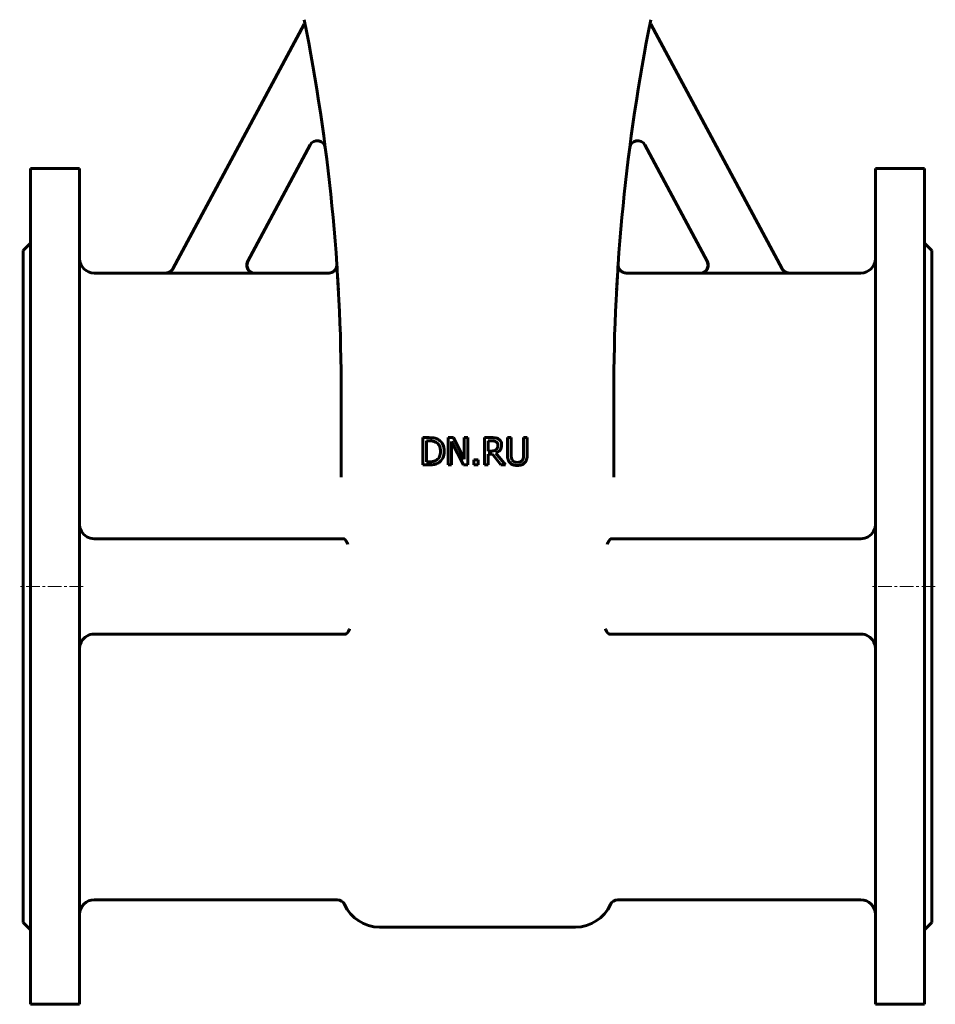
# Model space of a CAD drawing. Header units: millimetres. Extents: x -375 to 375, y -615 to 617.
# Tile 1 of 3: x -252 to 252, y -615 to -73. Entities that reach past the tile are written whole.
import ezdxf

# ---------------------------------------------------------------- set-up
doc = ezdxf.new("R2010")
doc.units = ezdxf.units.MM
doc.linetypes.add('K5LT_AXLED', pattern=[12, 7.5, -1.5, 1.5, -1.5])
doc.linetypes.add('K5LT_BASIC', pattern=[0])
doc.layers.add('Системный слой (1)', color=7, linetype='Continuous', true_color=0x6c6c6c)

# ---------------------------------------------------------------- blocks, each defined once
blk = doc.blocks.new('U1')
at = {"layer": 'Системный слой (1)', "color": 143, "linetype": 'K5LT_BASIC', "lineweight": 60, "true_color": 0x33acca}
for p, q in [((-171.66, -212.5), (-211, -212.5)), ((-81.91, -212.5), (-122.51, -212.5))]:
    blk.add_line(p, q, dxfattribs=at)
blk = doc.blocks.new('U3')
at = {"layer": 'Системный слой (1)', "color": 143, "linetype": 'K5LT_BASIC', "lineweight": 60, "true_color": 0x33acca}
for p, q in [((-77.42, -207.72), (-77.42, -207.75)), ((-77.42, -207.75), (-77.41, -207.85)), ((-77.41, -207.85), (-77.4, -208))]:
    blk.add_line(p, q, dxfattribs=at)
blk = doc.blocks.new('U6')
at = {"layer": 'Системный слой (1)', "color": 143, "linetype": 'K5LT_BASIC', "lineweight": 60, "true_color": 0x33acca}
for p, q in [((77.41, -207.86), (77.4, -208.02)), ((77.42, -207.76), (77.41, -207.86)), ((77.42, -207.72), (77.42, -207.76))]:
    blk.add_line(p, q, dxfattribs=at)
blk = doc.blocks.new('U13')
at = {"layer": 'Системный слой (1)', "color": 143, "linetype": 'K5LT_BASIC', "lineweight": 60, "true_color": 0x33acca}
for p, q in [((-126.47, -205.87), (-126.97, -208.48)), ((-126.97, -208.48), (-126, -210.83)), ((-126, -210.83), (-123.82, -212.3)), ((-123.82, -212.3), (-122.51, -212.5))]:
    blk.add_line(p, q, dxfattribs=at)
blk = doc.blocks.new('U17')
at = {"layer": 'Системный слой (1)', "color": 143, "linetype": 'K5LT_BASIC', "lineweight": 60, "true_color": 0x33acca}
for p, q in [((122.51, -212.5), (81.91, -212.5)), ((211, -212.5), (171.66, -212.5))]:
    blk.add_line(p, q, dxfattribs=at)
blk = doc.blocks.new('U22')
at = {"layer": 'Системный слой (1)', "color": 143, "linetype": 'K5LT_BASIC', "lineweight": 60, "true_color": 0x33acca}
for p, q in [((126.47, -205.87), (126.97, -208.49)), ((126, -210.83), (123.82, -212.3)), ((126.97, -208.49), (126, -210.83)), ((123.82, -212.3), (122.51, -212.5))]:
    blk.add_line(p, q, dxfattribs=at)
blk = doc.blocks.new('U31')
at = {"layer": 'Системный слой (1)', "color": 143, "linetype": 'K5LT_BASIC', "lineweight": 60, "true_color": 0x33acca}
for p, q in [((250, -200), (250, -385)), ((250, -385), (250, -570))]:
    blk.add_line(p, q, dxfattribs=at)
blk = doc.blocks.new('U37')
at = {"layer": 'Системный слой (1)', "color": 143, "linetype": 'K5LT_BASIC', "lineweight": 60, "true_color": 0x33acca}
for p, q in [((246, -155), (246, -385)), ((246, -385), (246, -615))]:
    blk.add_line(p, q, dxfattribs=at)
blk = doc.blocks.new('U42')
at = {"layer": 'Системный слой (1)', "color": 143, "linetype": 'K5LT_BASIC', "lineweight": 60, "true_color": 0x33acca}
for p, q in [((219, -155), (219, -385)), ((219, -385), (219, -615))]:
    blk.add_line(p, q, dxfattribs=at)
blk = doc.blocks.new('U46')
at = {"layer": 'Системный слой (1)', "color": 143, "linetype": 'K5LT_BASIC', "lineweight": 60, "true_color": 0x33acca}
for p, q in [((-219, -155), (-219, -385)), ((-219, -385), (-219, -615))]:
    blk.add_line(p, q, dxfattribs=at)
blk = doc.blocks.new('U47')
at = {"layer": 'Системный слой (1)', "color": 143, "linetype": 'K5LT_BASIC', "lineweight": 60, "true_color": 0x33acca}
for p, q in [((-246, -155), (-246, -385)), ((-246, -385), (-246, -615))]:
    blk.add_line(p, q, dxfattribs=at)
blk = doc.blocks.new('U48')
at = {"layer": 'Системный слой (1)', "color": 143, "linetype": 'K5LT_BASIC', "lineweight": 60, "true_color": 0x33acca}
for p, q in [((-250, -200), (-250, -385)), ((-250, -385), (-250, -570))]:
    blk.add_line(p, q, dxfattribs=at)

msp = doc.modelspace()

# ---------------------------------------------------------------- linework, layer by layer
at = {"layer": 'Системный слой (1)', "color": 143, "linetype": 'K5LT_BASIC', "lineweight": 60, "true_color": 0x33acca}
for p, q in [((-167.74, -210.21), (-95.46, -75.58)), ((-95.46, -75.58), (-94.82, -75.93)), ((95.46, -75.58), (94.82, -75.93)), ((167.74, -210.21), (95.46, -75.58)), ((-92.19, -142.02), (-126.51, -205.95)), ((92.19, -142.02), (126.51, -205.95)), ((-246, -155), (-219, -155)), ((246, -155), (219, -155)), ((-250, -200), (-246, -196)), ((250, -200), (246, -196)), ((-77.31, -209.35), (-77.42, -207.71)), ((77.31, -209.34), (77.42, -207.7)), ((-171.71, -212.58), (-122.55, -212.58)), ((171.71, -212.58), (122.55, -212.58)), ((-75, -324.94), (-75, -278.97)), ((75, -324.94), (75, -278.97)), ((-26.7, -303.1), (-30.12, -303.1)), ((-30.12, -303.1), (-30.12, -318.1)), ((-13.3, -303.1), (-16.13, -303.1)), ((-16.13, -303.1), (-16.13, -318.1)), ((-7.26, -314.98), (-13.3, -303.1)), ((-5.4, -303.1), (-7.26, -303.1)), ((-7.26, -303.1), (-7.26, -314.98)), ((-5.4, -318.1), (-5.4, -303.1)), ((7.76, -303.1), (3.89, -303.1)), ((3.89, -303.1), (3.89, -318.1)), ((18.5, -303.1), (16.51, -303.1)), ((16.51, -303.1), (16.51, -312.46)), ((18.5, -312.46), (18.5, -303.1)), ((25.37, -303.1), (25.37, -312.51)), ((27.36, -303.1), (25.37, -303.1)), ((27.36, -312.46), (27.36, -303.1)), ((-28.13, -304.83), (-26.61, -304.83)), ((-28.13, -316.38), (-28.13, -304.83)), ((-14.27, -318.1), (-14.27, -305.17)), ((-14.27, -305.17), (-7.63, -318.1)), ((5.88, -304.83), (7.87, -304.83)), ((5.88, -310.47), (5.88, -304.83)), ((7.64, -310.47), (5.88, -310.47)), ((5.88, -318.1), (5.88, -312.14)), ((5.88, -312.14), (8.17, -312.14)), ((8.17, -312.14), (12.91, -318.1)), ((15.5, -318.1), (10.16, -311.58)), ((-30.12, -318.1), (-26.67, -318.1)), ((-26.61, -316.38), (-28.13, -316.38)), ((-16.13, -318.1), (-14.27, -318.1)), ((-7.63, -318.1), (-5.4, -318.1)), ((-1.97, -315.24), (-1.97, -318.1)), ((0.44, -315.24), (-1.97, -315.24)), ((-1.97, -318.1), (0.44, -318.1)), ((0.44, -318.1), (0.44, -315.24)), ((3.89, -318.1), (5.88, -318.1)), ((12.91, -318.1), (15.5, -318.1)), ((-211, -358.75), (-73.84, -358.75)), ((-73.84, -358.75), (-73.61, -358.75)), ((73.84, -358.75), (73.61, -358.75)), ((211, -358.75), (73.84, -358.75)), ((-72.74, -411.25), (-211, -411.25)), ((-72.74, -411.25), (-72.74, -411.25)), ((72.74, -411.25), (72.74, -411.25)), ((72.74, -411.25), (211, -411.25)), ((-77.24, -557.5), (-211, -557.5)), ((211, -557.5), (77.24, -557.5)), ((-250, -570), (-246, -574)), ((-54, -572.5), (54, -572.5)), ((250, -570), (246, -574)), ((-246, -615), (-219, -615)), ((246, -615), (219, -615))]:
    msp.add_line(p, q, dxfattribs=at)
at = {"layer": 'Системный слой (1)', "color": 30, "linetype": 'K5LT_AXLED', "lineweight": 18, "true_color": 0xff8000}
for p, q in [((-217, -385), (-252, -385)), ((252, -385), (217, -385))]:
    msp.add_line(p, q, dxfattribs=at)
at = {"layer": 'Системный слой (1)', "color": 143, "linetype": 'K5LT_BASIC', "lineweight": 60, "true_color": 0x33acca}
for centre, radius, start, end in [((-1125, -278.97), 1050, 0, 11.30993), ((1125, -278.97), 1050, 168.69007, 180), ((-88.23, -144.15), 4.5, 7.409, 151.7693), ((88.23, -144.15), 4.5, 28.2307, 172.591), ((-211, -204.5), 8, 180, 270), ((211, -204.5), 8, 270, 0), ((-1125, -278.97), 1050, 3.87558, 3.89172), ((1125, -278.97), 1050, 176.10814, 176.12555), ((-211, -350.75), 8, 208.9086, 270), ((211, -350.75), 8, 270, 331.0914), ((-211, -419.25), 8, 90, 151.0914), ((211, -419.25), 8, 28.9086, 90), ((-211, -565.5), 8, 90, 180), ((-77.24, -562), 4.5, 24.3157, 90), ((77.24, -562), 4.5, 90, 155.6843), ((211, -565.5), 8, 0, 90), ((-54, -551.5), 21, 204.3157, 270), ((54, -551.5), 21, 270, 335.6843)]:
    msp.add_arc(centre, radius, start, end, dxfattribs=at)
for points, knots in [([(-167.74, -210.21), (-167.81, -210.34), (-167.89, -210.47), (-168.06, -210.72), (-168.15, -210.84), (-168.34, -211.07), (-168.45, -211.18), (-168.65, -211.38), (-168.75, -211.47), (-168.93, -211.62), (-169.02, -211.69), (-169.23, -211.84), (-169.36, -211.92), (-169.62, -212.07), (-169.76, -212.14), (-169.99, -212.24), (-170.09, -212.28), (-170.33, -212.37), (-170.48, -212.41), (-170.77, -212.48), (-170.92, -212.51), (-171.22, -212.56), (-171.37, -212.57), (-171.58, -212.58), (-171.64, -212.58), (-171.71, -212.58)], [0, 0, 0, 0, 0.0302284, 0.0302284, 0.0607238, 0.0607238, 0.0909998, 0.0909998, 0.1173234, 0.1173234, 0.1391117, 0.1391117, 0.1693984, 0.1693984, 0.199937, 0.199937, 0.2209236, 0.2209236, 0.2514469, 0.2514469, 0.2819371, 0.2819371, 0.3118709, 0.3118709, 0.3245062, 0.3245062, 0.3245062, 0.3245062]), ([(-171.66, -212.5), (-170.74, -212.5), (-169.13, -211.99), (-168.03, -210.74), (-167.7, -210.13)], [0, 0, 0, 0, 0.571428, 1, 1, 1, 1]), ([(-122.55, -212.58), (-122.7, -212.58), (-122.85, -212.57), (-123.15, -212.54), (-123.3, -212.52), (-123.6, -212.46), (-123.74, -212.42), (-124.01, -212.34), (-124.14, -212.29), (-124.4, -212.18), (-124.53, -212.12), (-124.8, -211.98), (-124.93, -211.9), (-125.17, -211.74), (-125.3, -211.64), (-125.51, -211.46), (-125.61, -211.38), (-125.81, -211.18), (-125.92, -211.06), (-126.11, -210.83), (-126.2, -210.71), (-126.37, -210.46), (-126.45, -210.33), (-126.58, -210.08), (-126.64, -209.96), (-126.69, -209.83), (-126.7, -209.81), (-126.76, -209.66), (-126.81, -209.52), (-126.9, -209.23), (-126.93, -209.08), (-126.99, -208.78), (-127.01, -208.63), (-127.03, -208.37), (-127.04, -208.25), (-127.04, -207.99), (-127.04, -207.83), (-127.01, -207.53), (-126.99, -207.38), (-126.95, -207.16), (-126.93, -207.08), (-126.88, -206.86), (-126.84, -206.72), (-126.74, -206.43), (-126.68, -206.29), (-126.59, -206.09), (-126.55, -206.02), (-126.51, -205.95)], [0, 0, 0, 0, 0.0301118, 0.0301118, 0.0605677, 0.0605677, 0.0910308, 0.0910308, 0.1171635, 0.1171635, 0.1476907, 0.1476907, 0.1774208, 0.1774208, 0.2079571, 0.2079571, 0.234291, 0.234291, 0.2647717, 0.2647717, 0.2953075, 0.2953075, 0.3252468, 0.3252468, 0.3514417, 0.3514417, 0.3548352, 0.3548352, 0.3847863, 0.3847863, 0.415227, 0.415227, 0.4459206, 0.4459206, 0.4686601, 0.4686601, 0.4992833, 0.4992833, 0.5297496, 0.5297496, 0.5447263, 0.5447263, 0.5752395, 0.5752395, 0.6051037, 0.6051037, 0.6207972, 0.6207972, 0.6207972, 0.6207972]), ([(-77.42, -207.72), (-77.42, -207.72), (-77.42, -207.72), (-77.42, -207.73), (-77.42, -207.73), (-77.42, -207.74), (-77.42, -207.74), (-77.42, -207.74), (-77.42, -207.75), (-77.42, -207.75), (-77.42, -207.75), (-77.42, -207.76), (-77.42, -207.76), (-77.42, -207.76), (-77.42, -207.76), (-77.42, -207.77), (-77.42, -207.78), (-77.42, -207.79), (-77.42, -207.79), (-77.42, -207.8), (-77.42, -207.8), (-77.41, -207.81), (-77.41, -207.82), (-77.41, -207.84), (-77.41, -207.84), (-77.41, -207.86), (-77.41, -207.86), (-77.41, -207.86), (-77.41, -207.87), (-77.41, -207.88), (-77.41, -207.89), (-77.41, -207.9), (-77.41, -207.91), (-77.41, -207.91), (-77.41, -207.92), (-77.41, -207.94), (-77.41, -207.95), (-77.41, -207.99), (-77.41, -208.01), (-77.41, -208.06), (-77.41, -208.08), (-77.41, -208.15), (-77.42, -208.2), (-77.42, -208.33), (-77.43, -208.43), (-77.46, -208.7), (-77.5, -208.88), (-77.59, -209.26), (-77.65, -209.45), (-77.8, -209.83), (-77.88, -210.02), (-78.08, -210.36), (-78.18, -210.53), (-78.41, -210.83), (-78.53, -210.97), (-78.8, -211.25), (-78.95, -211.38), (-79.26, -211.64), (-79.44, -211.75), (-79.79, -211.97), (-79.98, -212.06), (-80.37, -212.22), (-80.57, -212.29), (-80.97, -212.4), (-81.17, -212.44), (-81.55, -212.49), (-81.73, -212.5), (-81.91, -212.5)], [0, 0, 0, 0, 1.006609, 1.006609, 1.509964, 1.509964, 1.668829, 1.668829, 1.827695, 1.827695, 1.886223, 1.886223, 1.986561, 1.986561, 2.033848, 2.033848, 2.136244, 2.136244, 2.195731, 2.195731, 2.255219, 2.255219, 2.314707, 2.314707, 2.393748, 2.393748, 2.411258, 2.411258, 2.446279, 2.446279, 2.516319, 2.516319, 2.538857, 2.538857, 2.583933, 2.583933, 2.674085, 2.674085, 2.854389, 2.854389, 3.023277, 3.023277, 3.361054, 3.361054, 4.036609, 4.036609, 5.387717, 5.387717, 6.87793, 6.87793, 8.354266, 8.354266, 9.788046, 9.788046, 11.139754, 11.139754, 12.599883, 12.599883, 14.110006, 14.110006, 15.647267, 15.647267, 17.180219, 17.180219, 18.677325, 18.677325, 20, 20, 20, 20]), ([(77.42, -207.72), (77.42, -207.72), (77.42, -207.72), (77.42, -207.72), (77.42, -207.72), (77.42, -207.73), (77.42, -207.73), (77.42, -207.74), (77.42, -207.74), (77.42, -207.75), (77.42, -207.75), (77.42, -207.75), (77.42, -207.76), (77.42, -207.76), (77.42, -207.76), (77.42, -207.77), (77.42, -207.77), (77.42, -207.77), (77.42, -207.77), (77.42, -207.78), (77.42, -207.78), (77.42, -207.79), (77.42, -207.8), (77.42, -207.81), (77.41, -207.81), (77.41, -207.83), (77.41, -207.83), (77.41, -207.85), (77.41, -207.85), (77.41, -207.86), (77.41, -207.86), (77.41, -207.88), (77.41, -207.89), (77.41, -207.91), (77.41, -207.92), (77.41, -207.95), (77.41, -207.98), (77.41, -208.01), (77.41, -208.03), (77.41, -208.08), (77.41, -208.12), (77.42, -208.23), (77.42, -208.3), (77.44, -208.51), (77.46, -208.65), (77.52, -209), (77.57, -209.19), (77.69, -209.58), (77.77, -209.77), (77.94, -210.13), (78.04, -210.3), (78.25, -210.63), (78.37, -210.78), (78.62, -211.07), (78.75, -211.2), (79.04, -211.47), (79.2, -211.59), (79.54, -211.82), (79.73, -211.93), (80.1, -212.11), (80.3, -212.2), (80.69, -212.33), (80.89, -212.38), (81.29, -212.46), (81.49, -212.48), (81.77, -212.5), (81.84, -212.5), (81.91, -212.5)], [0, 0, 0, 0, 1.004815, 1.004815, 1.50726, 1.50726, 1.678526, 1.678526, 1.849793, 1.849793, 1.97242, 1.97242, 2.021059, 2.021059, 2.091547, 2.091547, 2.104034, 2.104034, 2.162034, 2.162034, 2.217944, 2.217944, 2.273853, 2.273853, 2.329763, 2.329763, 2.401922, 2.401922, 2.424788, 2.424788, 2.470521, 2.470521, 2.561986, 2.561986, 2.63766, 2.63766, 2.789008, 2.789008, 2.91977, 2.91977, 3.181295, 3.181295, 3.704345, 3.704345, 4.750444, 4.750444, 6.232112, 6.232112, 7.715515, 7.715515, 9.168771, 9.168771, 10.566445, 10.566445, 11.93846, 11.93846, 13.424617, 13.424617, 14.950408, 14.950408, 16.487074, 16.487074, 18.001246, 18.001246, 19.466735, 19.466735, 20, 20, 20, 20]), ([(122.55, -212.58), (122.7, -212.58), (122.85, -212.57), (123.15, -212.54), (123.3, -212.52), (123.6, -212.46), (123.74, -212.42), (124.01, -212.34), (124.14, -212.29), (124.4, -212.18), (124.53, -212.12), (124.8, -211.98), (124.93, -211.9), (125.17, -211.74), (125.3, -211.64), (125.51, -211.46), (125.61, -211.38), (125.81, -211.18), (125.92, -211.06), (126.11, -210.83), (126.2, -210.71), (126.37, -210.46), (126.45, -210.33), (126.58, -210.08), (126.64, -209.96), (126.69, -209.83), (126.7, -209.81), (126.76, -209.66), (126.81, -209.52), (126.9, -209.23), (126.93, -209.08), (126.99, -208.78), (127.01, -208.63), (127.03, -208.37), (127.04, -208.25), (127.04, -207.99), (127.04, -207.83), (127.01, -207.53), (126.99, -207.38), (126.95, -207.16), (126.93, -207.08), (126.88, -206.86), (126.84, -206.72), (126.74, -206.43), (126.68, -206.29), (126.59, -206.09), (126.55, -206.02), (126.51, -205.95)], [0, 0, 0, 0, 0.030112, 0.030112, 0.0605682, 0.0605682, 0.0910313, 0.0910313, 0.1171635, 0.1171635, 0.1476908, 0.1476908, 0.1774208, 0.1774208, 0.2079563, 0.2079563, 0.234291, 0.234291, 0.2647711, 0.2647711, 0.2953059, 0.2953059, 0.3252437, 0.3252437, 0.3514417, 0.3514417, 0.3548352, 0.3548352, 0.3847847, 0.3847847, 0.4152242, 0.4152242, 0.4459181, 0.4459181, 0.4686601, 0.4686601, 0.4992831, 0.4992831, 0.5297504, 0.5297504, 0.5447263, 0.5447263, 0.5752404, 0.5752404, 0.6051065, 0.6051065, 0.6207972, 0.6207972, 0.6207972, 0.6207972]), ([(171.66, -212.5), (170.74, -212.5), (169.13, -211.99), (168.03, -210.74), (167.7, -210.13)], [0, 0, 0, 0, 0.571428, 1, 1, 1, 1]), ([(167.74, -210.21), (167.81, -210.34), (167.89, -210.47), (168.06, -210.72), (168.15, -210.84), (168.34, -211.07), (168.45, -211.18), (168.65, -211.38), (168.75, -211.47), (168.93, -211.62), (169.02, -211.69), (169.23, -211.84), (169.36, -211.92), (169.62, -212.07), (169.76, -212.14), (169.99, -212.24), (170.09, -212.28), (170.33, -212.37), (170.48, -212.41), (170.77, -212.48), (170.92, -212.51), (171.22, -212.56), (171.37, -212.57), (171.58, -212.58), (171.64, -212.58), (171.71, -212.58)], [0, 0, 0, 0, 0.0302295, 0.0302295, 0.0607252, 0.0607252, 0.0910005, 0.0910005, 0.1173234, 0.1173234, 0.1391117, 0.1391117, 0.1693976, 0.1693976, 0.1999362, 0.1999362, 0.2209236, 0.2209236, 0.2514466, 0.2514466, 0.2819371, 0.2819371, 0.3118716, 0.3118716, 0.3245062, 0.3245062, 0.3245062, 0.3245062]), ([(-76.55, -221.94), (-76.58, -221.42), (-76.61, -220.92), (-76.66, -219.94), (-76.69, -219.47), (-76.74, -218.54), (-76.77, -218.1), (-76.79, -217.64), (-76.79, -217.62), (-76.8, -217.52), (-76.8, -217.43), (-76.81, -217.35), (-76.81, -217.35), (-76.81, -217.32), (-76.81, -217.3), (-76.81, -217.26), (-76.82, -217.26), (-76.82, -217.24), (-76.82, -217.24), (-76.82, -217.24), (-76.82, -217.24), (-76.82, -217.23), (-76.82, -217.23), (-76.82, -217.23), (-76.82, -217.23), (-76.82, -217.23), (-76.82, -217.23), (-76.82, -217.23), (-76.82, -217.22), (-76.82, -217.22), (-76.82, -217.21), (-76.82, -217.2), (-76.82, -217.19), (-76.82, -217.17), (-76.82, -217.15), (-76.82, -217.1), (-76.83, -217.07), (-76.83, -216.97), (-76.84, -216.91), (-76.84, -216.79), (-76.85, -216.74), (-76.85, -216.61), (-76.86, -216.54), (-76.88, -216.22), (-76.89, -215.98), (-76.92, -215.56), (-76.94, -215.24), (-76.95, -215.07)], [0, 0, 0, 0, 4.526362, 4.526362, 9.052724, 9.052724, 13.579086, 13.579086, 13.807352, 13.807352, 14.661851, 14.661851, 14.68962, 14.68962, 14.945399, 14.945399, 15.039489, 15.039489, 15.070711, 15.070711, 15.081072, 15.081072, 15.091432, 15.091432, 15.098109, 15.098109, 15.10962, 15.10962, 15.131723, 15.131723, 15.175467, 15.175467, 15.262724, 15.262724, 15.436779, 15.436779, 15.783968, 15.783968, 16.476504, 16.476504, 17.053525, 17.053525, 17.857893, 17.857893, 20.613302, 20.613302, 22.63181, 22.63181, 22.63181, 22.63181]), ([(76.55, -221.94), (76.58, -221.42), (76.61, -220.92), (76.66, -219.94), (76.69, -219.47), (76.74, -218.54), (76.77, -218.1), (76.79, -217.64), (76.79, -217.62), (76.8, -217.54), (76.8, -217.49), (76.81, -217.4), (76.81, -217.38), (76.81, -217.33), (76.81, -217.3), (76.81, -217.26), (76.82, -217.26), (76.82, -217.24), (76.82, -217.24), (76.82, -217.24), (76.82, -217.24), (76.82, -217.23), (76.82, -217.23), (76.82, -217.23), (76.82, -217.23), (76.82, -217.23), (76.82, -217.23), (76.82, -217.23), (76.82, -217.22), (76.82, -217.22), (76.82, -217.21), (76.82, -217.2), (76.82, -217.19), (76.82, -217.17), (76.82, -217.15), (76.82, -217.1), (76.83, -217.07), (76.83, -216.97), (76.84, -216.91), (76.84, -216.83), (76.84, -216.82), (76.85, -216.7), (76.85, -216.58), (76.88, -216.22), (76.89, -215.98), (76.92, -215.56), (76.93, -215.25), (76.95, -215.08)], [0, 0, 0, 0, 4.629041, 4.629041, 9.258083, 9.258083, 13.887124, 13.887124, 14.120571, 14.120571, 14.719132, 14.719132, 14.994452, 14.994452, 15.284432, 15.284432, 15.380657, 15.380657, 15.412587, 15.412587, 15.423182, 15.423182, 15.433778, 15.433778, 15.440606, 15.440606, 15.452379, 15.452379, 15.474982, 15.474982, 15.519719, 15.519719, 15.608956, 15.608956, 15.786959, 15.786959, 16.142024, 16.142024, 16.85027, 16.85027, 16.983301, 16.983301, 18.262995, 18.262995, 21.08091, 21.08091, 23.145207, 23.145207, 23.145207, 23.145207]), ([(-21.33, -304.3), (-21.9, -303.92), (-22.58, -303.63), (-24.19, -303.21), (-25.29, -303.1), (-26.7, -303.1)], [-1.166779, -1.166779, -1.166779, -1.166779, -0.58339, -0.58339, 0, 0, 0, 0]), ([(11.57, -303.89), (11.05, -303.55), (10.49, -303.34), (9.33, -303.15), (8.62, -303.1), (7.76, -303.1)], [-0.2641886, -0.2641886, -0.2641886, -0.2641886, -0.1320943, -0.1320943, 0, 0, 0, 0]), ([(-26.61, -304.83), (-25.71, -304.83), (-24.96, -304.9), (-23.75, -305.19), (-23.18, -305.41), (-22.64, -305.73)], [-0.2002235, -0.2002235, -0.2002235, -0.2002235, -0.1001117, -0.1001117, 0, 0, 0, 0]), ([(-22.64, -305.73), (-22.24, -305.98), (-21.88, -306.28), (-21.26, -307.02), (-21.02, -307.43), (-20.49, -308.73), (-20.37, -309.67), (-20.37, -310.59)], [-0.3749552, -0.3749552, -0.3749552, -0.3749552, -0.2801198, -0.2801198, -0.1836782, -0.1836782, 0, 0, 0, 0]), ([(-18.29, -310.62), (-18.29, -309.16), (-18.56, -307.9), (-19.62, -305.79), (-20.37, -304.94), (-21.33, -304.3)], [-0.3878233, -0.3878233, -0.3878233, -0.3878233, -0.1939116, -0.1939116, 0, 0, 0, 0]), ([(7.87, -304.83), (8.42, -304.83), (8.88, -304.87), (9.63, -305.02), (9.96, -305.16), (10.25, -305.34)], [-0.1727059, -0.1727059, -0.1727059, -0.1727059, -0.0863529, -0.0863529, 0, 0, 0, 0]), ([(10.16, -311.58), (11.12, -311.22), (11.88, -310.67), (13, -309.19), (13.28, -308.27), (13.28, -307.18)], [-0.2428036, -0.2428036, -0.2428036, -0.2428036, -0.1214018, -0.1214018, 0, 0, 0, 0]), ([(10.25, -305.34), (10.57, -305.56), (10.81, -305.84), (11.12, -306.51), (11.2, -306.9), (11.2, -307.33)], [-0.1339105, -0.1339105, -0.1339105, -0.1339105, -0.0669552, -0.0669552, 0, 0, 0, 0]), ([(11.2, -307.33), (11.2, -307.85), (11.13, -308.31), (10.85, -309.09), (10.64, -309.42), (10.35, -309.69)], [-0.153701, -0.153701, -0.153701, -0.153701, -0.0768505, -0.0768505, 0, 0, 0, 0]), ([(13.28, -307.18), (13.28, -306.76), (13.23, -306.33), (13.04, -305.64), (12.91, -305.31), (12.37, -304.52), (12, -304.17), (11.57, -303.89)], [-0.3171963, -0.3171963, -0.3171963, -0.3171963, -0.1916062, -0.1916062, -0.1021137, -0.1021137, 0, 0, 0, 0]), ([(-20.37, -310.59), (-20.37, -311.76), (-20.55, -312.73), (-21.24, -314.29), (-21.77, -314.91), (-22.46, -315.38)], [-0.452495, -0.452495, -0.452495, -0.452495, -0.2262475, -0.2262475, 0, 0, 0, 0]), ([(-21.36, -316.9), (-20.42, -316.29), (-19.68, -315.43), (-18.57, -313.22), (-18.29, -311.99), (-18.29, -310.62)], [-0.4573157, -0.4573157, -0.4573157, -0.4573157, -0.2286579, -0.2286579, 0, 0, 0, 0]), ([(10.35, -309.69), (10.19, -309.85), (10.01, -309.98), (9.54, -310.24), (9.29, -310.3), (8.68, -310.43), (8.15, -310.47), (7.64, -310.47)], [-0.1387188, -0.1387188, -0.1387188, -0.1387188, -0.124074, -0.124074, -0.1030185, -0.1030185, 0, 0, 0, 0]), ([(16.51, -312.46), (16.51, -313.53), (16.62, -314.43), (17.05, -315.89), (17.42, -316.52), (17.94, -317.04)], [-0.2116295, -0.2116295, -0.2116295, -0.2116295, -0.1058148, -0.1058148, 0, 0, 0, 0]), ([(19.15, -315.49), (18.9, -315.11), (18.73, -314.69), (18.55, -313.75), (18.5, -313.16), (18.5, -312.46)], [-0.5635178, -0.5635178, -0.5635178, -0.5635178, -0.2817589, -0.2817589, 0, 0, 0, 0]), ([(25.37, -312.51), (25.37, -313.19), (25.33, -313.76), (25.15, -314.69), (24.98, -315.11), (24.73, -315.49)], [-0.1428385, -0.1428385, -0.1428385, -0.1428385, -0.0714192, -0.0714192, 0, 0, 0, 0]), ([(25.93, -317.04), (26.46, -316.52), (26.84, -315.9), (27.26, -314.41), (27.36, -313.51), (27.36, -312.46)], [-0.3289804, -0.3289804, -0.3289804, -0.3289804, -0.1644902, -0.1644902, 0, 0, 0, 0]), ([(-26.67, -318.1), (-25.45, -318.1), (-24.45, -318.02), (-22.89, -317.7), (-22.12, -317.38), (-21.36, -316.9)], [-0.8024027, -0.8024027, -0.8024027, -0.8024027, -0.4012013, -0.4012013, 0, 0, 0, 0]), ([(-22.46, -315.38), (-23.01, -315.76), (-23.61, -316.02), (-24.95, -316.31), (-25.72, -316.38), (-26.61, -316.38)], [-0.2123207, -0.2123207, -0.2123207, -0.2123207, -0.1061603, -0.1061603, 0, 0, 0, 0]), ([(17.94, -317.04), (18.17, -317.27), (18.43, -317.47), (19, -317.82), (19.3, -317.96), (20.08, -318.24), (20.81, -318.42), (21.93, -318.42)], [-0.5294399, -0.5294399, -0.5294399, -0.5294399, -0.3788977, -0.3788977, -0.2236139, -0.2236139, 0, 0, 0, 0]), ([(21.93, -316.72), (21.27, -316.72), (20.7, -316.62), (19.78, -316.2), (19.41, -315.9), (19.15, -315.49)], [-0.2663375, -0.2663375, -0.2663375, -0.2663375, -0.1331687, -0.1331687, 0, 0, 0, 0]), ([(24.73, -315.49), (24.46, -315.9), (24.08, -316.2), (23.11, -316.62), (22.55, -316.72), (21.93, -316.72)], [-0.1756812, -0.1756812, -0.1756812, -0.1756812, -0.0878406, -0.0878406, 0, 0, 0, 0]), ([(21.93, -318.42), (22.85, -318.42), (23.63, -318.31), (24.9, -317.85), (25.45, -317.51), (25.93, -317.04)], [-0.2182194, -0.2182194, -0.2182194, -0.2182194, -0.1091097, -0.1091097, 0, 0, 0, 0]), ([(-218, -354.62), (-218.16, -354.34), (-218.42, -353.81), (-218.69, -353.11), (-218.87, -352.47), (-218.97, -351.88), (-219, -351.46), (-219, -351.26)], [0, 0, 0, 0, 1.939727, 3.731528, 4.935538, 6.522495, 8, 8, 8, 8]), ([(218, -354.62), (218.16, -354.34), (218.42, -353.81), (218.69, -353.11), (218.87, -352.47), (218.97, -351.88), (219, -351.46), (219, -351.26)], [0, 0, 0, 0, 1.939727, 3.731528, 4.935538, 6.522495, 8, 8, 8, 8]), ([(-71.36, -361.75), (-71.42, -361.64), (-71.54, -361.41), (-71.74, -361.02), (-71.95, -360.62), (-72.15, -360.26), (-72.3, -360.01), (-72.46, -359.76), (-72.64, -359.5), (-72.85, -359.23), (-73.05, -359.03), (-73.22, -358.89), (-73.38, -358.8), (-73.51, -358.76), (-73.59, -358.75), (-73.61, -358.75)], [0, 0, 0, 0, 1.620103, 3.189271, 4.768558, 6.243363, 7.433555, 7.840169, 9.444879, 10.965894, 12.042559, 13.370601, 14.292705, 15.445552, 16, 16, 16, 16]), ([(71.36, -361.75), (71.42, -361.64), (71.54, -361.41), (71.74, -361.02), (71.95, -360.62), (72.15, -360.26), (72.3, -360.01), (72.46, -359.76), (72.64, -359.5), (72.85, -359.23), (73.05, -359.03), (73.22, -358.89), (73.38, -358.8), (73.51, -358.76), (73.59, -358.75), (73.61, -358.75)], [0, 0, 0, 0, 1.620103, 3.189271, 4.768558, 6.243363, 7.433555, 7.840169, 9.444879, 10.965894, 12.042559, 13.370601, 14.292705, 15.445552, 16, 16, 16, 16]), ([(-72.74, -411.25), (-72.52, -411.25), (-72.29, -411.15), (-71.73, -410.73), (-71.44, -410.35), (-70.91, -409.55), (-70.63, -409.03), (-70.35, -408.5), (-70.35, -408.5), (-70.35, -408.5)], [0, 0, 0, 0, 0.0998191, 0.0998191, 0.2428727, 0.2428727, 0.4241357, 0.4241357, 0.4251389, 0.4251389, 0.4251389, 0.4251389]), ([(72.74, -411.25), (72.52, -411.25), (72.29, -411.15), (71.73, -410.73), (71.44, -410.35), (70.91, -409.55), (70.63, -409.03), (70.35, -408.5), (70.35, -408.5), (70.35, -408.5)], [0, 0, 0, 0, 0.0998191, 0.0998191, 0.2428727, 0.2428727, 0.4241357, 0.4241357, 0.4251389, 0.4251389, 0.4251389, 0.4251389]), ([(-218, -415.38), (-218.16, -415.66), (-218.42, -416.19), (-218.69, -416.89), (-218.87, -417.53), (-218.97, -418.12), (-219, -418.54), (-219, -418.74)], [0, 0, 0, 0, 1.939727, 3.731528, 4.935538, 6.522495, 8, 8, 8, 8]), ([(218, -415.38), (218.16, -415.66), (218.42, -416.19), (218.69, -416.89), (218.87, -417.53), (218.97, -418.12), (219, -418.54), (219, -418.74)], [0, 0, 0, 0, 1.939727, 3.731528, 4.935538, 6.522495, 8, 8, 8, 8])]:
    msp.add_open_spline(points, degree=3, knots=knots, dxfattribs=at)

# ---------------------------------------------------------------- block references
at = {"layer": 'Системный слой (1)'}
for name in ['U47', 'U46', 'U42', 'U37', 'U48', 'U31', 'U13', 'U22', 'U3', 'U6', 'U1', 'U17']:
    msp.add_blockref(name, (0, 0), dxfattribs=at)

doc.saveas('drawing.dxf')
